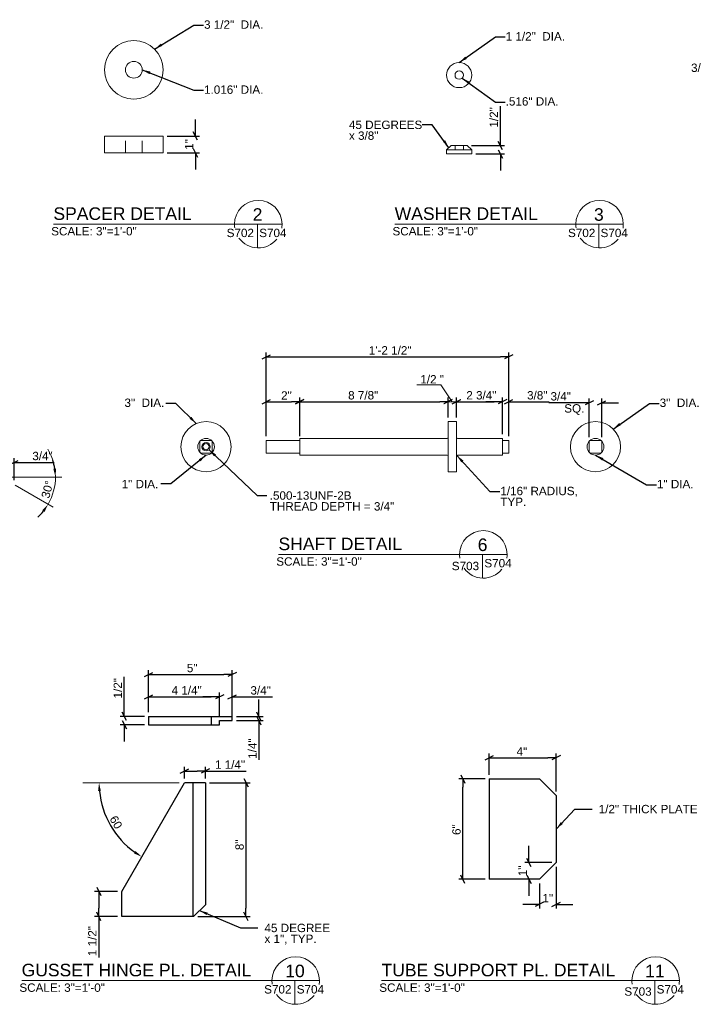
# Model space of a CAD drawing. Header units: inches. Extents: x 279 to 390, y 19 to 80.
# Tile 2 of 3: x 304 to 345, y 19 to 77. Entities that reach past the tile are written whole.
import ezdxf
from ezdxf.enums import TextEntityAlignment as Align

# ---------------------------------------------------------------- set-up
doc = ezdxf.new("R2010")
doc.units = ezdxf.units.IN
doc.header["$LTSCALE"] = 2
doc.header["$MEASUREMENT"] = 0
doc.linetypes.add('DGN Style 3', pattern=[0.501567, 0.358262, -0.143305])
doc.linetypes.add('DGN Style 5', pattern=[0.250784, 0.107479, -0.143305])
for name, color, linetype, lineweight in [('G-ANN-TTLB', 7, 'Continuous', 0), ('G-ANNO-DIM', 1, 'Continuous', 0), ('G-ANNO-TEXT', 7, 'Continuous', 0), ('S-FSTN-MISC', 12, 'Continuous', 13), ('S-STIF-TRAN', 3, 'Continuous', 30)]:
    doc.layers.add(name, color=color, linetype=linetype, lineweight=lineweight)
doc.styles.add("3 1'-0", font='arial.ttf', dxfattribs={"height": 0.5})
doc.dimstyles.new("3 1'-0", dxfattribs={"dimtxt": 0.5, "dimasz": 0.5, "dimexe": 0.25, "dimexo": 0.25, "dimgap": 0.125, "dimtad": 1, "dimdec": 4, "dimzin": 7, "dimdsep": 46, "dimlunit": 4, "dimtxsty": "3 1'-0", "dimblk": '_Oblique_0.5', "dimcen": 0.09, "dimadec": 4, "dimazin": 3, "dimtfac": 1, "dimtdec": 4, "dimtofl": 0, "dimtmove": 0, "dimatfit": 3, "dimfxl": 1, "dimfrac": 2, "dimtzin": 7, "dimarcsym": 1})

# ---------------------------------------------------------------- blocks, each defined once
blk = doc.blocks.new('_Oblique_0.5')
at = {"color": 0, "linetype": 'ByBlock', "lineweight": -2}
for p, q in [((0, 0), (-1, 0)), ((0.5, 0.25), (-0.5, -0.25))]:
    blk.add_line(p, q, dxfattribs=at)
blk = doc.blocks.new('*D23')
at = {"layer": 'Defpoints', "color": 0, "lineweight": 0, "transparency": 16777216}
for p in [(313.008, 70.529), (314.941, 70.529), (313.008, 69.529)]:
    blk.add_point(p, dxfattribs=at)
at = {"layer": 'G-ANNO-DIM', "color": 0, "lineweight": -2, "transparency": 16777216}
for p, q in [((314.941, 71.029), (314.941, 71.529)), ((313.258, 70.529), (315.191, 70.529)), ((313.258, 69.529), (315.191, 69.529)), ((314.941, 69.029), (314.941, 68.529))]:
    blk.add_line(p, q, dxfattribs=at)
at = {"layer": 'G-ANNO-DIM', "color": 0, "lineweight": -2, "transparency": 16777216, "xscale": 0.5, "yscale": 0.5, "zscale": 0.5}
for p, rotation in [((314.941, 70.529), 270), ((314.941, 69.529), 90)]:
    blk.add_blockref('_Oblique_0.5', p, dxfattribs=dict(at, rotation=rotation))
at = {"layer": 'G-ANNO-DIM', "color": 0, "transparency": 16777216, "insert": (314.565, 70.029), "char_height": 0.5, "attachment_point": 5, "rotation": 90, "style": "3 1'-0"}
blk.add_mtext('1"', dxfattribs=at)
blk = doc.blocks.new('*D25')
at = {"layer": 'Defpoints', "color": 0, "lineweight": 0, "transparency": 16777216}
for p in [(331.197, 69.966), (333.174, 69.966), (331.462, 69.466)]:
    blk.add_point(p, dxfattribs=at)
at = {"layer": 'G-ANNO-DIM', "color": 0, "lineweight": -2, "transparency": 16777216}
for p, q in [((333.174, 70.466), (333.174, 72.326)), ((331.447, 69.966), (333.424, 69.966)), ((331.712, 69.466), (333.424, 69.466)), ((333.174, 68.966), (333.174, 68.466))]:
    blk.add_line(p, q, dxfattribs=at)
at = {"layer": 'G-ANNO-DIM', "color": 0, "lineweight": -2, "transparency": 16777216, "xscale": 0.5, "yscale": 0.5, "zscale": 0.5}
for p, rotation in [((333.174, 69.966), 270), ((333.174, 69.466), 90)]:
    blk.add_blockref('_Oblique_0.5', p, dxfattribs=dict(at, rotation=rotation))
at = {"layer": 'G-ANNO-DIM', "color": 0, "transparency": 16777216, "insert": (332.79, 71.646), "char_height": 0.5, "attachment_point": 5, "rotation": 90, "style": "3 1'-0"}
blk.add_mtext('1/2"', dxfattribs=at)
blk = doc.blocks.new('*D29')
at = {"layer": 'Defpoints', "color": 0, "lineweight": 0, "transparency": 16777216}
for p in [(304.094, 51.011), (303.319, 50.14), (304.094, 49.693)]:
    blk.add_point(p, dxfattribs=at)
at = {"layer": 'G-ANNO-DIM', "color": 0, "lineweight": -2, "transparency": 16777216}
for p, q in [((303.319, 50.39), (303.319, 51.261)), ((304.094, 49.943), (304.094, 51.261)), ((302.819, 51.011), (302.319, 51.011)), ((304.594, 51.011), (306.5, 51.011))]:
    blk.add_line(p, q, dxfattribs=at)
at = {"layer": 'G-ANNO-DIM', "color": 0, "lineweight": -2, "transparency": 16777216, "xscale": 0.5, "yscale": 0.5, "zscale": 0.5}
blk.add_blockref('_Oblique_0.5', (303.319, 51.011), dxfattribs=at)
at = {"layer": 'G-ANNO-DIM', "color": 0, "lineweight": -2, "transparency": 16777216, "xscale": 0.5, "yscale": 0.5, "zscale": 0.5, "rotation": 180}
blk.add_blockref('_Oblique_0.5', (304.094, 51.011), dxfattribs=at)
at = {"layer": 'G-ANNO-DIM', "color": 0, "transparency": 16777216, "insert": (305.797, 51.394), "char_height": 0.5, "attachment_point": 5, "style": "3 1'-0"}
blk.add_mtext('3/4"', dxfattribs=at)
blk = doc.blocks.new('*D39')
at = {"layer": 'Defpoints', "color": 0, "lineweight": 0, "transparency": 16777216}
for p in [(303.319, 50.14), (305.879, 50.14), (304.942, 49.203), (306.375, 49.028)]:
    blk.add_point(p, dxfattribs=at)
at = {"layer": 'G-ANNO-DIM', "color": 0, "lineweight": -2, "transparency": 16777216}
for start, end in [(8.8191, 17.6382), (312.3618, 321.1809)]:
    blk.add_arc((303.319, 50.14), 3.252, start, end, dxfattribs=at)
at = {"layer": 'G-ANNO-DIM', "color": 0, "lineweight": 0, "transparency": 16777216}
for points in [[(306.615, 50.645), (306.449, 50.632), (306.571, 50.14)], [(305.784, 48.149), (305.921, 48.055), (306.135, 48.514)]]:
    blk.add_solid(points, dxfattribs=at)
at = {"layer": 'G-ANNO-DIM', "color": 0, "transparency": 16777216, "insert": (306.092, 49.397), "char_height": 0.5, "attachment_point": 5, "rotation": 75, "style": "3 1'-0"}
blk.add_mtext('30°', dxfattribs=at)
blk = doc.blocks.new('*D43')
at = {"layer": 'Defpoints', "color": 0, "lineweight": 0, "transparency": 16777216}
for p in [(321.176, 54.642), (319.176, 52.326), (321.176, 52.326)]:
    blk.add_point(p, dxfattribs=at)
at = {"layer": 'G-ANNO-DIM', "color": 0, "lineweight": -2, "transparency": 16777216}
for p, q in [((319.176, 52.576), (319.176, 54.892)), ((321.176, 52.576), (321.176, 54.892)), ((319.676, 54.642), (320.676, 54.642))]:
    blk.add_line(p, q, dxfattribs=at)
at = {"layer": 'G-ANNO-DIM', "color": 0, "lineweight": -2, "transparency": 16777216, "xscale": 0.5, "yscale": 0.5, "zscale": 0.5, "rotation": 180}
blk.add_blockref('_Oblique_0.5', (319.176, 54.642), dxfattribs=at)
at = {"layer": 'G-ANNO-DIM', "color": 0, "lineweight": -2, "transparency": 16777216, "xscale": 0.5, "yscale": 0.5, "zscale": 0.5}
blk.add_blockref('_Oblique_0.5', (321.176, 54.642), dxfattribs=at)
at = {"layer": 'G-ANNO-DIM', "color": 0, "transparency": 16777216, "insert": (320.382, 55.018), "char_height": 0.5, "attachment_point": 5, "style": "3 1'-0"}
blk.add_mtext('2"', dxfattribs=at)
blk = doc.blocks.new('*D45')
at = {"layer": 'Defpoints', "color": 0, "lineweight": 0, "transparency": 16777216}
for p in [(330.051, 54.642), (330.051, 53.451), (321.176, 52.451)]:
    blk.add_point(p, dxfattribs=at)
at = {"layer": 'G-ANNO-DIM', "color": 0, "lineweight": -2, "transparency": 16777216}
for p, q in [((321.176, 52.701), (321.176, 54.892)), ((330.051, 53.701), (330.051, 54.892)), ((321.676, 54.642), (329.551, 54.642))]:
    blk.add_line(p, q, dxfattribs=at)
at = {"layer": 'G-ANNO-DIM', "color": 0, "lineweight": -2, "transparency": 16777216, "xscale": 0.5, "yscale": 0.5, "zscale": 0.5, "rotation": 180}
blk.add_blockref('_Oblique_0.5', (321.176, 54.642), dxfattribs=at)
at = {"layer": 'G-ANNO-DIM', "color": 0, "lineweight": -2, "transparency": 16777216, "xscale": 0.5, "yscale": 0.5, "zscale": 0.5}
blk.add_blockref('_Oblique_0.5', (330.051, 54.642), dxfattribs=at)
at = {"layer": 'G-ANNO-DIM', "color": 0, "transparency": 16777216, "insert": (324.972, 55.025), "char_height": 0.5, "attachment_point": 5, "style": "3 1'-0"}
blk.add_mtext('8 7/8"', dxfattribs=at)
blk = doc.blocks.new('*D47')
at = {"layer": 'Defpoints', "color": 0, "lineweight": 0, "transparency": 16777216}
for p in [(333.301, 54.642), (330.551, 53.451), (333.301, 52.451)]:
    blk.add_point(p, dxfattribs=at)
at = {"layer": 'G-ANNO-DIM', "color": 0, "lineweight": -2, "transparency": 16777216}
for p, q in [((330.551, 53.701), (330.551, 54.892)), ((333.301, 52.701), (333.301, 54.892)), ((331.051, 54.642), (332.801, 54.642))]:
    blk.add_line(p, q, dxfattribs=at)
at = {"layer": 'G-ANNO-DIM', "color": 0, "lineweight": -2, "transparency": 16777216, "xscale": 0.5, "yscale": 0.5, "zscale": 0.5, "rotation": 180}
blk.add_blockref('_Oblique_0.5', (330.551, 54.642), dxfattribs=at)
at = {"layer": 'G-ANNO-DIM', "color": 0, "lineweight": -2, "transparency": 16777216, "xscale": 0.5, "yscale": 0.5, "zscale": 0.5}
blk.add_blockref('_Oblique_0.5', (333.301, 54.642), dxfattribs=at)
at = {"layer": 'G-ANNO-DIM', "color": 0, "transparency": 16777216, "insert": (332.037, 55.026), "char_height": 0.5, "attachment_point": 5, "style": "3 1'-0"}
blk.add_mtext('2 3/4"', dxfattribs=at)
blk = doc.blocks.new('*D49')
at = {"layer": 'Defpoints', "color": 0, "lineweight": 0, "transparency": 16777216}
for p in [(333.676, 54.642), (333.301, 52.451), (333.676, 52.326)]:
    blk.add_point(p, dxfattribs=at)
at = {"layer": 'G-ANNO-DIM', "color": 0, "lineweight": -2, "transparency": 16777216}
for p, q in [((333.301, 52.701), (333.301, 54.892)), ((333.676, 52.576), (333.676, 54.892)), ((332.801, 54.642), (332.301, 54.642)), ((334.176, 54.642), (336.083, 54.642))]:
    blk.add_line(p, q, dxfattribs=at)
at = {"layer": 'G-ANNO-DIM', "color": 0, "lineweight": -2, "transparency": 16777216, "xscale": 0.5, "yscale": 0.5, "zscale": 0.5}
blk.add_blockref('_Oblique_0.5', (333.301, 54.642), dxfattribs=at)
at = {"layer": 'G-ANNO-DIM', "color": 0, "lineweight": -2, "transparency": 16777216, "xscale": 0.5, "yscale": 0.5, "zscale": 0.5, "rotation": 180}
blk.add_blockref('_Oblique_0.5', (333.676, 54.642), dxfattribs=at)
at = {"layer": 'G-ANNO-DIM', "color": 0, "transparency": 16777216, "insert": (335.38, 55.026), "char_height": 0.5, "attachment_point": 5, "style": "3 1'-0"}
blk.add_mtext('3/8"', dxfattribs=at)
blk = doc.blocks.new('*D51')
at = {"layer": 'Defpoints', "color": 0, "lineweight": 0, "transparency": 16777216}
for p in [(333.676, 57.328), (319.176, 52.326), (333.676, 52.326)]:
    blk.add_point(p, dxfattribs=at)
at = {"layer": 'G-ANNO-DIM', "color": 0, "lineweight": -2, "transparency": 16777216}
for p, q in [((319.176, 52.576), (319.176, 57.578)), ((319.676, 57.328), (333.176, 57.328)), ((333.676, 52.576), (333.676, 57.578))]:
    blk.add_line(p, q, dxfattribs=at)
at = {"layer": 'G-ANNO-DIM', "color": 0, "lineweight": -2, "transparency": 16777216, "xscale": 0.5, "yscale": 0.5, "zscale": 0.5, "rotation": 180}
blk.add_blockref('_Oblique_0.5', (319.176, 57.328), dxfattribs=at)
at = {"layer": 'G-ANNO-DIM', "color": 0, "lineweight": -2, "transparency": 16777216, "xscale": 0.5, "yscale": 0.5, "zscale": 0.5}
blk.add_blockref('_Oblique_0.5', (333.676, 57.328), dxfattribs=at)
at = {"layer": 'G-ANNO-DIM', "color": 0, "transparency": 16777216, "insert": (326.584, 57.712), "char_height": 0.5, "attachment_point": 5, "style": "3 1'-0"}
blk.add_mtext('1\'-2 1/2"', dxfattribs=at)
blk = doc.blocks.new('*D53')
at = {"layer": 'Defpoints', "color": 0, "lineweight": 0, "transparency": 16777216}
for p in [(339.236, 54.579), (338.486, 52.282), (339.236, 52.282)]:
    blk.add_point(p, dxfattribs=at)
at = {"layer": 'G-ANNO-DIM', "color": 0, "lineweight": -2, "transparency": 16777216}
for p, q in [((338.486, 52.532), (338.486, 54.829)), ((339.236, 52.532), (339.236, 54.829)), ((337.986, 54.579), (336.079, 54.579)), ((339.736, 54.579), (340.236, 54.579))]:
    blk.add_line(p, q, dxfattribs=at)
at = {"layer": 'G-ANNO-DIM', "color": 0, "lineweight": -2, "transparency": 16777216, "xscale": 0.5, "yscale": 0.5, "zscale": 0.5}
blk.add_blockref('_Oblique_0.5', (338.486, 54.579), dxfattribs=at)
at = {"layer": 'G-ANNO-DIM', "color": 0, "lineweight": -2, "transparency": 16777216, "xscale": 0.5, "yscale": 0.5, "zscale": 0.5, "rotation": 180}
blk.add_blockref('_Oblique_0.5', (339.236, 54.579), dxfattribs=at)
at = {"layer": 'G-ANNO-DIM', "color": 0, "transparency": 16777216, "insert": (336.783, 54.963), "char_height": 0.5, "attachment_point": 5, "style": "3 1'-0"}
blk.add_mtext('3/4"', dxfattribs=at)
blk = doc.blocks.new('*D93')
at = {"layer": 'Defpoints', "color": 0, "lineweight": 0, "transparency": 16777216}
for p in [(316.388, 36.996), (312.138, 35.827), (316.388, 35.577)]:
    blk.add_point(p, dxfattribs=at)
at = {"layer": 'G-ANNO-DIM', "color": 0, "lineweight": -2, "transparency": 16777216}
for p, q in [((312.138, 36.077), (312.138, 37.246)), ((316.388, 35.827), (316.388, 37.246)), ((312.638, 36.996), (315.888, 36.996))]:
    blk.add_line(p, q, dxfattribs=at)
at = {"layer": 'G-ANNO-DIM', "color": 0, "lineweight": -2, "transparency": 16777216, "xscale": 0.5, "yscale": 0.5, "zscale": 0.5, "rotation": 180}
blk.add_blockref('_Oblique_0.5', (312.138, 36.996), dxfattribs=at)
at = {"layer": 'G-ANNO-DIM', "color": 0, "lineweight": -2, "transparency": 16777216, "xscale": 0.5, "yscale": 0.5, "zscale": 0.5}
blk.add_blockref('_Oblique_0.5', (316.388, 36.996), dxfattribs=at)
at = {"layer": 'G-ANNO-DIM', "color": 0, "transparency": 16777216, "insert": (314.416, 37.379), "char_height": 0.5, "attachment_point": 5, "style": "3 1'-0"}
blk.add_mtext('4 1/4"', dxfattribs=at)
blk = doc.blocks.new('*D95')
at = {"layer": 'Defpoints', "color": 0, "lineweight": 0, "transparency": 16777216}
for p in [(317.138, 36.993), (316.388, 35.577), (317.138, 35.577)]:
    blk.add_point(p, dxfattribs=at)
at = {"layer": 'G-ANNO-DIM', "color": 0, "lineweight": -2, "transparency": 16777216}
for p, q in [((316.388, 35.827), (316.388, 37.243)), ((317.138, 35.827), (317.138, 37.243)), ((315.888, 36.993), (315.388, 36.993)), ((317.638, 36.993), (319.545, 36.993))]:
    blk.add_line(p, q, dxfattribs=at)
at = {"layer": 'G-ANNO-DIM', "color": 0, "lineweight": -2, "transparency": 16777216, "xscale": 0.5, "yscale": 0.5, "zscale": 0.5}
blk.add_blockref('_Oblique_0.5', (316.388, 36.993), dxfattribs=at)
at = {"layer": 'G-ANNO-DIM', "color": 0, "lineweight": -2, "transparency": 16777216, "xscale": 0.5, "yscale": 0.5, "zscale": 0.5, "rotation": 180}
blk.add_blockref('_Oblique_0.5', (317.138, 36.993), dxfattribs=at)
at = {"layer": 'G-ANNO-DIM', "color": 0, "transparency": 16777216, "insert": (318.841, 37.376), "char_height": 0.5, "attachment_point": 5, "style": "3 1'-0"}
blk.add_mtext('3/4"', dxfattribs=at)
blk = doc.blocks.new('*D97')
at = {"layer": 'Defpoints', "color": 0, "lineweight": 0, "transparency": 16777216}
for p in [(310.688, 35.827), (312.138, 35.827), (312.138, 35.327)]:
    blk.add_point(p, dxfattribs=at)
at = {"layer": 'G-ANNO-DIM', "color": 0, "lineweight": -2, "transparency": 16777216}
for p, q in [((310.688, 36.327), (310.688, 38.187)), ((311.888, 35.827), (310.438, 35.827)), ((311.888, 35.327), (310.438, 35.327)), ((310.688, 34.827), (310.688, 34.327))]:
    blk.add_line(p, q, dxfattribs=at)
at = {"layer": 'G-ANNO-DIM', "color": 0, "lineweight": -2, "transparency": 16777216, "xscale": 0.5, "yscale": 0.5, "zscale": 0.5}
for p, rotation in [((310.688, 35.827), 270), ((310.688, 35.327), 90)]:
    blk.add_blockref('_Oblique_0.5', p, dxfattribs=dict(at, rotation=rotation))
at = {"layer": 'G-ANNO-DIM', "color": 0, "transparency": 16777216, "insert": (310.305, 37.507), "char_height": 0.5, "attachment_point": 5, "rotation": 90, "style": "3 1'-0"}
blk.add_mtext('1/2"', dxfattribs=at)
blk = doc.blocks.new('*D99')
at = {"layer": 'Defpoints', "color": 0, "lineweight": 0, "transparency": 16777216}
for p in [(317.138, 35.827), (317.138, 35.577), (318.735, 35.577)]:
    blk.add_point(p, dxfattribs=at)
at = {"layer": 'G-ANNO-DIM', "color": 0, "lineweight": -2, "transparency": 16777216}
for p, q in [((318.735, 36.327), (318.735, 36.827)), ((317.388, 35.827), (318.985, 35.827)), ((317.388, 35.577), (318.985, 35.577)), ((318.735, 35.077), (318.735, 33.217))]:
    blk.add_line(p, q, dxfattribs=at)
at = {"layer": 'G-ANNO-DIM', "color": 0, "lineweight": -2, "transparency": 16777216, "xscale": 0.5, "yscale": 0.5, "zscale": 0.5}
for p, rotation in [((318.735, 35.827), 270), ((318.735, 35.577), 90)]:
    blk.add_blockref('_Oblique_0.5', p, dxfattribs=dict(at, rotation=rotation))
at = {"layer": 'G-ANNO-DIM', "color": 0, "transparency": 16777216, "insert": (318.352, 33.897), "char_height": 0.5, "attachment_point": 5, "rotation": 90, "style": "3 1'-0"}
blk.add_mtext('1/4"', dxfattribs=at)
blk = doc.blocks.new('*D101')
at = {"layer": 'Defpoints', "color": 0, "lineweight": 0, "transparency": 16777216}
for p in [(317.138, 38.333), (312.138, 35.827), (317.138, 35.827)]:
    blk.add_point(p, dxfattribs=at)
at = {"layer": 'G-ANNO-DIM', "color": 0, "lineweight": -2, "transparency": 16777216}
for p, q in [((312.138, 36.077), (312.138, 38.583)), ((312.638, 38.333), (316.638, 38.333)), ((317.138, 36.077), (317.138, 38.583))]:
    blk.add_line(p, q, dxfattribs=at)
at = {"layer": 'G-ANNO-DIM', "color": 0, "lineweight": -2, "transparency": 16777216, "xscale": 0.5, "yscale": 0.5, "zscale": 0.5, "rotation": 180}
blk.add_blockref('_Oblique_0.5', (312.138, 38.333), dxfattribs=at)
at = {"layer": 'G-ANNO-DIM', "color": 0, "lineweight": -2, "transparency": 16777216, "xscale": 0.5, "yscale": 0.5, "zscale": 0.5}
blk.add_blockref('_Oblique_0.5', (317.138, 38.333), dxfattribs=at)
at = {"layer": 'G-ANNO-DIM', "color": 0, "transparency": 16777216, "insert": (314.747, 38.713), "char_height": 0.5, "attachment_point": 5, "style": "3 1'-0"}
blk.add_mtext('5"', dxfattribs=at)
blk = doc.blocks.new('*D103')
at = {"layer": 'Defpoints', "color": 0, "lineweight": 0, "transparency": 16777216}
for p in [(315.538, 31.856), (314.831, 23.856), (317.965, 23.856)]:
    blk.add_point(p, dxfattribs=at)
at = {"layer": 'G-ANNO-DIM', "color": 0, "lineweight": -2, "transparency": 16777216}
for p, q in [((315.788, 31.856), (318.215, 31.856)), ((317.965, 31.356), (317.965, 24.356)), ((315.081, 23.856), (318.215, 23.856))]:
    blk.add_line(p, q, dxfattribs=at)
at = {"layer": 'G-ANNO-DIM', "color": 0, "lineweight": -2, "transparency": 16777216, "xscale": 0.5, "yscale": 0.5, "zscale": 0.5}
for p, rotation in [((317.965, 31.856), 90), ((317.965, 23.856), 270)]:
    blk.add_blockref('_Oblique_0.5', p, dxfattribs=dict(at, rotation=rotation))
at = {"layer": 'G-ANNO-DIM', "color": 0, "transparency": 16777216, "insert": (317.585, 28.14), "char_height": 0.5, "attachment_point": 5, "rotation": 90, "style": "3 1'-0"}
blk.add_mtext('8"', dxfattribs=at)
blk = doc.blocks.new('*D105')
at = {"layer": 'Defpoints', "color": 0, "lineweight": 0, "transparency": 16777216}
for p in [(309.162, 25.356), (310.538, 25.356), (310.538, 23.856)]:
    blk.add_point(p, dxfattribs=at)
at = {"layer": 'G-ANNO-DIM', "color": 0, "lineweight": -2, "transparency": 16777216}
for p, q in [((310.288, 25.356), (308.912, 25.356)), ((309.162, 24.856), (309.162, 24.356)), ((310.288, 23.856), (308.912, 23.856)), ((309.162, 23.856), (309.162, 21.414))]:
    blk.add_line(p, q, dxfattribs=at)
at = {"layer": 'G-ANNO-DIM', "color": 0, "lineweight": -2, "transparency": 16777216, "xscale": 0.5, "yscale": 0.5, "zscale": 0.5}
for p, rotation in [((309.162, 25.356), 90), ((309.162, 23.856), 270)]:
    blk.add_blockref('_Oblique_0.5', p, dxfattribs=dict(at, rotation=rotation))
at = {"layer": 'G-ANNO-DIM', "color": 0, "transparency": 16777216, "insert": (308.778, 22.385), "char_height": 0.5, "attachment_point": 5, "rotation": 90, "style": "3 1'-0"}
blk.add_mtext('1 1/2"', dxfattribs=at)
blk = doc.blocks.new('*D107')
at = {"layer": 'Defpoints', "color": 0, "lineweight": 0, "transparency": 16777216}
for p in [(314.288, 32.553), (314.288, 31.856), (315.538, 31.856)]:
    blk.add_point(p, dxfattribs=at)
at = {"layer": 'G-ANNO-DIM', "color": 0, "lineweight": -2, "transparency": 16777216}
for p, q in [((314.288, 32.106), (314.288, 32.803)), ((314.788, 32.553), (315.038, 32.553)), ((315.538, 32.106), (315.538, 32.803)), ((315.538, 32.553), (317.981, 32.553))]:
    blk.add_line(p, q, dxfattribs=at)
at = {"layer": 'G-ANNO-DIM', "color": 0, "lineweight": -2, "transparency": 16777216, "xscale": 0.5, "yscale": 0.5, "zscale": 0.5, "rotation": 180}
blk.add_blockref('_Oblique_0.5', (314.288, 32.553), dxfattribs=at)
at = {"layer": 'G-ANNO-DIM', "color": 0, "lineweight": -2, "transparency": 16777216, "xscale": 0.5, "yscale": 0.5, "zscale": 0.5}
blk.add_blockref('_Oblique_0.5', (315.538, 32.553), dxfattribs=at)
at = {"layer": 'G-ANNO-DIM', "color": 0, "transparency": 16777216, "insert": (317.01, 32.937), "char_height": 0.5, "attachment_point": 5, "style": "3 1'-0"}
blk.add_mtext('1 1/4"', dxfattribs=at)
blk = doc.blocks.new('*D109')
at = {"layer": 'Defpoints', "color": 0, "lineweight": 0, "transparency": 16777216}
for p in [(308.803, 31.856), (314.288, 31.856), (309.487, 30.108), (310.538, 25.356)]:
    blk.add_point(p, dxfattribs=at)
at = {"layer": 'G-ANNO-DIM', "color": 0, "lineweight": -2, "transparency": 16777216}
blk.add_arc((314.288, 31.856), 5.11, 185.60854, 234.40982, dxfattribs=at)
at = {"layer": 'G-ANNO-DIM', "color": 0, "lineweight": 0, "transparency": 16777216}
for points in [[(309.12, 31.353), (309.286, 31.361), (309.179, 31.856)], [(311.36, 27.771), (311.269, 27.631), (311.735, 27.43)]]:
    blk.add_solid(points, dxfattribs=at)
at = {"layer": 'G-ANNO-DIM', "color": 0, "transparency": 16777216, "insert": (310.193, 29.491), "char_height": 0.5, "attachment_point": 5, "rotation": 300.00918, "style": "3 1'-0"}
blk.add_mtext('60', dxfattribs=at)
blk = doc.blocks.new('*D111')
at = {"layer": 'Defpoints', "color": 0, "lineweight": 0, "transparency": 16777216}
for p in [(330.934, 32.085), (332.51, 32.085), (332.51, 26.085)]:
    blk.add_point(p, dxfattribs=at)
at = {"layer": 'G-ANNO-DIM', "color": 0, "lineweight": -2, "transparency": 16777216}
for p, q in [((332.26, 32.085), (330.684, 32.085)), ((330.934, 26.585), (330.934, 31.585)), ((332.26, 26.085), (330.684, 26.085))]:
    blk.add_line(p, q, dxfattribs=at)
at = {"layer": 'G-ANNO-DIM', "color": 0, "lineweight": -2, "transparency": 16777216, "xscale": 0.5, "yscale": 0.5, "zscale": 0.5}
for p, rotation in [((330.934, 32.085), 90), ((330.934, 26.085), 270)]:
    blk.add_blockref('_Oblique_0.5', p, dxfattribs=dict(at, rotation=rotation))
at = {"layer": 'G-ANNO-DIM', "color": 0, "transparency": 16777216, "insert": (330.553, 29.051), "char_height": 0.5, "attachment_point": 5, "rotation": 90, "style": "3 1'-0"}
blk.add_mtext('6"', dxfattribs=at)
blk = doc.blocks.new('*D113')
at = {"layer": 'Defpoints', "color": 0, "lineweight": 0, "transparency": 16777216}
for p in [(336.51, 33.354), (332.51, 32.085), (336.51, 31.085)]:
    blk.add_point(p, dxfattribs=at)
at = {"layer": 'G-ANNO-DIM', "color": 0, "lineweight": -2, "transparency": 16777216}
for p, q in [((332.51, 32.335), (332.51, 33.604)), ((336.51, 31.335), (336.51, 33.604)), ((333.01, 33.354), (336.01, 33.354))]:
    blk.add_line(p, q, dxfattribs=at)
at = {"layer": 'G-ANNO-DIM', "color": 0, "lineweight": -2, "transparency": 16777216, "xscale": 0.5, "yscale": 0.5, "zscale": 0.5, "rotation": 180}
blk.add_blockref('_Oblique_0.5', (332.51, 33.354), dxfattribs=at)
at = {"layer": 'G-ANNO-DIM', "color": 0, "lineweight": -2, "transparency": 16777216, "xscale": 0.5, "yscale": 0.5, "zscale": 0.5}
blk.add_blockref('_Oblique_0.5', (336.51, 33.354), dxfattribs=at)
at = {"layer": 'G-ANNO-DIM', "color": 0, "transparency": 16777216, "insert": (334.463, 33.729), "char_height": 0.5, "attachment_point": 5, "style": "3 1'-0"}
blk.add_mtext('4"', dxfattribs=at)
blk = doc.blocks.new('*D115')
at = {"layer": 'Defpoints', "color": 0, "lineweight": 0, "transparency": 16777216}
for p in [(336.51, 27.085), (335.51, 26.085), (336.51, 24.581)]:
    blk.add_point(p, dxfattribs=at)
at = {"layer": 'G-ANNO-DIM', "color": 0, "lineweight": -2, "transparency": 16777216}
for p, q in [((336.51, 26.835), (336.51, 24.331)), ((335.51, 25.835), (335.51, 24.331)), ((335.01, 24.581), (334.51, 24.581)), ((337.01, 24.581), (337.51, 24.581))]:
    blk.add_line(p, q, dxfattribs=at)
at = {"layer": 'G-ANNO-DIM', "color": 0, "lineweight": -2, "transparency": 16777216, "xscale": 0.5, "yscale": 0.5, "zscale": 0.5}
blk.add_blockref('_Oblique_0.5', (335.51, 24.581), dxfattribs=at)
at = {"layer": 'G-ANNO-DIM', "color": 0, "lineweight": -2, "transparency": 16777216, "xscale": 0.5, "yscale": 0.5, "zscale": 0.5, "rotation": 180}
blk.add_blockref('_Oblique_0.5', (336.51, 24.581), dxfattribs=at)
at = {"layer": 'G-ANNO-DIM', "color": 0, "transparency": 16777216, "insert": (336.01, 24.957), "char_height": 0.5, "attachment_point": 5, "style": "3 1'-0"}
blk.add_mtext('1"', dxfattribs=at)
blk = doc.blocks.new('*D117')
at = {"layer": 'Defpoints', "color": 0, "lineweight": 0, "transparency": 16777216}
for p in [(334.883, 27.085), (336.51, 27.085), (335.51, 26.085)]:
    blk.add_point(p, dxfattribs=at)
at = {"layer": 'G-ANNO-DIM', "color": 0, "lineweight": -2, "transparency": 16777216}
for p, q in [((334.883, 27.585), (334.883, 28.085)), ((336.26, 27.085), (334.633, 27.085)), ((335.26, 26.085), (334.633, 26.085)), ((334.883, 25.585), (334.883, 25.085))]:
    blk.add_line(p, q, dxfattribs=at)
at = {"layer": 'G-ANNO-DIM', "color": 0, "lineweight": -2, "transparency": 16777216, "xscale": 0.5, "yscale": 0.5, "zscale": 0.5}
for p, rotation in [((334.883, 27.085), 270), ((334.883, 26.085), 90)]:
    blk.add_blockref('_Oblique_0.5', p, dxfattribs=dict(at, rotation=rotation))
at = {"layer": 'G-ANNO-DIM', "color": 0, "transparency": 16777216, "insert": (334.507, 26.585), "char_height": 0.5, "attachment_point": 5, "rotation": 90, "style": "3 1'-0"}
blk.add_mtext('1"', dxfattribs=at)

msp = doc.modelspace()

# ---------------------------------------------------------------- linework, layer by layer
at = {"layer": 'G-ANN-TTLB', "color": 7, "linetype": 'Continuous', "lineweight": 13}
for p, q in [((306.45853, 65.26498), (320.11936, 65.26498)), ((326.86512, 65.26498), (340.52595, 65.26498)), ((319.91595, 45.51321), (333.57677, 45.51321)), ((304.55717, 20.02596), (322.35841, 20.02596)), ((326.07647, 20.02596), (343.87771, 20.02596))]:
    msp.add_line(p, q, dxfattribs=at)
at = {"layer": 'G-ANN-TTLB', "color": 7, "linetype": 'Continuous', "lineweight": 0}
for centre, radius, start, end in [((318.69855, 65.26498), 1.42081, 0, 180), ((339.10514, 65.26498), 1.42081, 0, 180), ((318.69855, 65.26498), 1.42106, 180, 188.8691645), ((318.69855, 65.26498), 1.42106, 350.56955, 0), ((339.10514, 65.26498), 1.42106, 180, 188.8691645), ((339.10514, 65.26498), 1.42106, 350.56955, 0), ((318.69855, 65.26498), 1.42106, 215.7518704, 321.0245309), ((339.10514, 65.26498), 1.42106, 215.7518704, 321.0245309), ((332.15596, 45.51321), 1.42081, 0, 180), ((332.15596, 45.51321), 1.42106, 180, 188.8691645), ((332.15596, 45.51321), 1.42106, 350.56955, 0), ((332.15596, 45.51321), 1.42106, 215.7518704, 321.0245309), ((320.9376, 20.02596), 1.42081, 0, 180), ((342.4569, 20.02596), 1.42081, 0, 180), ((320.9376, 20.02596), 1.42106, 180, 188.8691645), ((320.9376, 20.02596), 1.42106, 350.56955, 0), ((342.4569, 20.02596), 1.42106, 180, 188.8691645), ((342.4569, 20.02596), 1.42106, 350.56955, 0), ((320.9376, 20.02596), 1.42106, 215.7518704, 321.0245309), ((342.4569, 20.02596), 1.42106, 215.7518704, 321.0245309)]:
    msp.add_arc(centre, radius, start, end, dxfattribs=at)
at = {"layer": 'G-ANNO-DIM'}
for p, q in [((329.9617, 69.70089), (331.4617, 69.70089)), ((329.8011, 54.51691), (330.3011, 54.76691)), ((330.0511, 53.70125), (330.0511, 54.89191)), ((330.8011, 54.76691), (330.3011, 54.51691)), ((330.5511, 53.70125), (330.5511, 54.89191)), ((329.57631, 54.64191), (330.0511, 54.64191)), ((330.0511, 54.64191), (330.5511, 54.64191)), ((303.69953, 50.13998), (306.95841, 50.13998)), ((304.16702, 49.6504), (306.43097, 48.34331)), ((313.96497, 31.85634), (308.20169, 31.85634))]:
    msp.add_line(p, q, dxfattribs=at)
at = {"layer": 'G-ANNO-DIM', "flags": 128}
msp.add_lwpolyline([(330.3011, 54.64191), (329.62119, 55.64947), (328.16992, 55.64947)], dxfattribs=at)
at = {"layer": 'G-ANNO-DIM'}
msp.add_arc((303.31904, 50.13998), 3.2516, 330, 30.8363863, dxfattribs=at)
at = {"layer": 'G-ANNO-TEXT', "linetype": 'DGN Style 3'}
for p, q in [((310.75806, 69.52867), (310.75806, 70.52867)), ((311.75806, 69.52867), (311.75806, 70.52867))]:
    msp.add_line(p, q, dxfattribs=at)
at = {"layer": 'G-ANNO-TEXT', "linetype": 'DGN Style 5'}
for p, q in [((330.4617, 69.96606), (330.4617, 69.46606)), ((330.9617, 69.96606), (330.9617, 69.46606))]:
    msp.add_line(p, q, dxfattribs=at)
at = {"layer": 'G-ANNO-TEXT'}
for p, q in [((318.65477, 65.26498), (318.65477, 63.84459)), ((339.06136, 65.26498), (339.06136, 63.84459)), ((329.9886, 52.45125), (321.1761, 52.45125)), ((321.1761, 52.45125), (321.1761, 51.45125)), ((333.3011, 52.45125), (330.6136, 52.45125)), ((333.3011, 52.45125), (333.3011, 51.45125)), ((315.20212, 51.62053), (315.20212, 52.28196)), ((315.2464, 52.32625), (315.90784, 52.32625)), ((315.95212, 52.28196), (315.95212, 51.62053)), ((319.1761, 52.32625), (321.1761, 52.32625)), ((319.1761, 52.32625), (319.1761, 51.57625)), ((333.3011, 52.32625), (333.6761, 52.32625)), ((333.6761, 52.32625), (333.6761, 51.57625)), ((338.48611, 51.62053), (338.48611, 52.28196)), ((338.53039, 52.32625), (339.19183, 52.32625)), ((339.23611, 52.28196), (339.23611, 51.62053)), ((315.90784, 51.57625), (315.2464, 51.57625)), ((319.1761, 51.57625), (321.1761, 51.57625)), ((329.9886, 51.45125), (321.1761, 51.45125)), ((333.3011, 51.45125), (330.6136, 51.45125)), ((333.3011, 51.57625), (333.6761, 51.57625)), ((339.19183, 51.57625), (338.53039, 51.57625)), ((332.11219, 45.51321), (332.11219, 44.09282)), ((320.89383, 20.02596), (320.89383, 18.60557)), ((342.41313, 20.02596), (342.41313, 18.60557))]:
    msp.add_line(p, q, dxfattribs=at)
for centre, radius in [((315.57712, 51.95125), 1.5), ((338.86111, 51.95125), 1.5), ((315.57712, 51.95125), 0.5), ((338.86111, 51.95125), 0.5), ((315.57712, 51.95125), 0.25), ((315.57712, 51.95125), 0.1875)]:
    msp.add_circle(centre, radius, dxfattribs=at)
msp.add_arc((329.9886, 52.51375), 0.0625, 270, 0, dxfattribs=at)
at = {"layer": 'G-ANNO-TEXT', "extrusion": (0, 0, -1)}
for centre, start, end in [((-330.6136, 52.51375), 270, 0), ((-329.9886, 51.38875), 90, 180), ((-330.6136, 51.38875), 0, 90)]:
    msp.add_arc(centre, 0.0625, start, end, dxfattribs=at)
at = {"layer": 'G-ANNO-TEXT'}
msp.add_3dface([(330.0511, 53.45125), (330.5511, 53.45125), (330.5511, 50.45125), (330.0511, 50.45125)], dxfattribs=at)
at = {"layer": 'S-FSTN-MISC'}
for p, q in [((329.9617, 69.70089), (330.22686, 69.96606)), ((329.9617, 69.46606), (329.9617, 69.70089)), ((330.22686, 69.96606), (331.19653, 69.96606)), ((331.4617, 69.70089), (331.19653, 69.96606)), ((331.4617, 69.46606), (331.4617, 69.70089)), ((329.9617, 69.46606), (331.4617, 69.46606))]:
    msp.add_line(p, q, dxfattribs=at)
for centre, radius in [((311.25806, 74.49407), 1.75), ((311.25806, 74.49407), 0.5), ((330.7117, 74.17597), 0.75), ((330.7117, 74.17597), 0.25)]:
    msp.add_circle(centre, radius, dxfattribs=at)
msp.add_3dface([(309.50806, 70.52867), (313.00806, 70.52867), (313.00806, 69.52867), (309.50806, 69.52867)], dxfattribs=at)
at = {"layer": 'S-STIF-TRAN'}
for p, q in [((312.13793, 35.82678), (317.13793, 35.82678)), ((312.13793, 35.82678), (312.13793, 35.32678)), ((315.88793, 35.82678), (315.88793, 35.32678)), ((316.38793, 35.32678), (316.38793, 35.57678)), ((312.13793, 35.32678), (316.38793, 35.32678)), ((310.53845, 25.35634), (314.28845, 31.85634)), ((315.53845, 31.85634), (314.28845, 31.85634)), ((314.78845, 31.85634), (314.78845, 23.85634)), ((315.53845, 31.85634), (315.53845, 24.56345)), ((332.50952, 32.08511), (335.50952, 32.08511)), ((332.50952, 32.08511), (332.50952, 26.08511)), ((335.50952, 32.08511), (336.50952, 31.08511)), ((336.50952, 31.08511), (336.50952, 27.08511)), ((336.50952, 27.08511), (335.50952, 26.08511)), ((335.50952, 26.08511), (332.50952, 26.08511)), ((310.53845, 23.85634), (310.53845, 25.35634)), ((314.83135, 23.85634), (315.53845, 24.56345)), ((314.83135, 23.85634), (310.53845, 23.85634))]:
    msp.add_line(p, q, dxfattribs=at)
at = {"layer": 'S-STIF-TRAN', "flags": 128}
msp.add_lwpolyline([(316.38793, 35.57678), (317.13793, 35.57678), (317.13793, 35.82678)], dxfattribs=at)

# ---------------------------------------------------------------- texts
at = {"layer": 'G-ANN-TTLB', "color": 7, "linetype": 'Continuous', "lineweight": 13, "style": "3 1'-0"}
for s, p in [('SPACER DETAIL', (306.44971, 65.51757)), ('WASHER DETAIL', (326.8563, 65.51757)), ('SHAFT DETAIL', (319.90712, 45.76581)), ('GUSSET HINGE PL. DETAIL', (304.54835, 20.27855)), ('TUBE SUPPORT PL. DETAIL', (326.06765, 20.27855))]:
    msp.add_text(s, height=0.75, dxfattribs=at).set_placement(p)
for s, p in [('2', (318.65477, 65.84015)), ('3', (339.06136, 65.84015)), ('6', (332.11219, 46.08838)), ('10', (320.89383, 20.60112)), ('11', (342.41313, 20.60112))]:
    msp.add_text(s, height=0.75, dxfattribs=at).set_placement(p, align=Align.MIDDLE_CENTER)
at = {"layer": 'G-ANN-TTLB', "color": 7, "linetype": 'Continuous', "lineweight": 0, "style": "3 1'-0"}
for s, p in [('SCALE: 3"=1\'-0"', (308.87301, 64.59024)), ('S702', (317.62477, 64.48936)), ('S704', (319.5713, 64.48936)), ('SCALE: 3"=1\'-0"', (329.2796, 64.59024)), ('S702', (338.03516, 64.48925)), ('S704', (339.98169, 64.48925)), ('SCALE: 3"=1\'-0"', (322.33042, 44.83848)), ('S704', (333.03252, 44.73748)), ('SCALE: 3"=1\'-0"', (306.97165, 19.35122)), ('S702', (319.86762, 19.25023)), ('S704', (321.81415, 19.25023)), ('SCALE: 3"=1\'-0"', (328.49095, 19.35122)), ('S704', (343.33346, 19.25023))]:
    msp.add_text(s, height=0.5, dxfattribs=at).set_placement(p, align=Align.CENTER)
at = {"layer": 'G-ANN-TTLB', "color": 7, "linetype": 'Continuous', "lineweight": 0, "char_height": 0.5, "attachment_point": 8, "line_spacing_factor": 0.72, "style": "3 1'-0"}
for insert in [(331.08598, 44.56193), (341.40313, 19.11254)]:
    msp.add_mtext('\\fArial|b0|i0|c00|p39;S703', dxfattribs=dict(at, insert=insert))
at = {"layer": 'G-ANNO-DIM', "color": 7, "linetype": 'Continuous', "style": "3 1'-0"}
msp.add_text(' 1/2 "', height=0.5, dxfattribs=at).set_placement((328.99987, 55.98673), align=Align.MIDDLE_CENTER)
at = {"layer": 'G-ANNO-TEXT', "color": 7, "char_height": 0.5, "attachment_point": 1, "style": "3 1'-0"}
for s, insert, line_spacing_factor in [('3 1/2"  DIA.', (315.45653, 77.44966), 0.6), ('1 1/2"  DIA.', (333.49182, 76.74568), 0.6), ('3/8" RADIUS', (344.57693, 74.86631), 0.6), ('1.016" DIA.', (315.45653, 73.559), 0.6), ('.516" DIA.', (333.49182, 72.85503), 0.6), ('45 DEGREES\\Px 3/8"', (324.12021, 71.45417), 0.776524), ('3"  DIA.', (310.6988, 54.83162), 0.6), ('3"  DIA.', (342.70189, 54.83162), 0.6), ('SQ.', (336.99318, 54.49416), 0.6), ('1" DIA.', (310.53281, 49.96962), 0.6), ('1/16" RADIUS,\\PTYP.', (333.17275, 49.55431), 0.776524), ('1" DIA.', (342.5359, 49.96962), 0.6), ('.500-13UNF-2B\\PTHREAD DEPTH = 3/4"', (319.38446, 49.28346), 0.776524), ('1/2" THICK PLATE', (339.05269, 30.5311), 0.6), ('45 DEGREE\\Px 1", TYP.', (319.06875, 23.42178), 0.776524)]:
    msp.add_mtext(s, dxfattribs=dict(at, insert=insert, line_spacing_factor=line_spacing_factor))

# ---------------------------------------------------------------- dimensions: what is measured, and where the dimension line sits
at = {"layer": 'G-ANNO-DIM'}
for base, p1, p2, angle, picture, middle in [((333.17365, 69.96606), (331.4617, 69.46606), (331.19653, 69.96606), 90, '*D25', (333.17365, 71.64614)), ((314.94127, 70.52867), (313.00806, 69.52867), (313.00806, 70.52867), 90, '*D23', (314.94127, 70.02867)), ((310.68826, 35.82678), (312.13793, 35.32678), (312.13793, 35.82678), 90, '*D97', (310.68826, 37.50686)), ((318.73504, 35.57678), (317.13793, 35.82678), (317.13793, 35.57678), 270, '*D99', (318.73504, 33.8967)), ((314.28845, 32.55322), (315.53845, 31.85634), (314.28845, 31.85634), 180, '*D107', (317.0098, 32.55322)), ((317.96486, 23.85634), (315.53845, 31.85634), (314.83135, 23.85634), 270, '*D103', (317.96486, 28.13985)), ((330.93365, 32.08511), (332.50952, 26.08511), (332.50952, 32.08511), 90, '*D111', (330.93365, 29.05052)), ((334.88296, 27.08511), (335.50952, 26.08511), (336.50952, 27.08511), 90, '*D117', (334.88296, 26.58511)), ((309.16158, 25.35634), (310.53845, 23.85634), (310.53845, 25.35634), 90, '*D105', (309.16158, 22.38499))]:
    dim = msp.add_linear_dim(base=base, p1=p1, p2=p2, angle=angle, dimstyle="3 1'-0", dxfattribs=at)
    dim.commit()
    dim.dimension.update_dxf_attribs({"geometry": picture, "text_midpoint": middle, "dimtype": 160})
for base, p1, p2, picture, middle in [((333.6761, 57.32823), (319.1761, 52.32625), (333.6761, 52.32625), '*D51', (326.58365, 57.32823)), ((321.1761, 54.64191), (319.1761, 52.32625), (321.1761, 52.32625), '*D43', (320.3824, 54.64191)), ((330.0511, 54.64191), (321.1761, 52.45125), (330.0511, 53.45125), '*D45', (324.97172, 54.64191)), ((333.3011, 54.64191), (330.5511, 53.45125), (333.3011, 52.45125), '*D47', (332.03675, 54.64191)), ((333.6761, 54.64191), (333.3011, 52.45125), (333.6761, 52.32625), '*D49', (335.37954, 54.64191)), ((339.23611, 54.57901), (338.48611, 52.28196), (339.23611, 52.28196), '*D53', (336.78266, 54.57901)), ((304.09356, 51.01067), (303.31904, 50.13998), (304.09356, 49.69281), '*D29', (305.79701, 51.01067)), ((317.13793, 38.33324), (312.13793, 35.82678), (317.13793, 35.82678), '*D101', (314.74679, 38.33324)), ((316.38793, 36.99557), (312.13793, 35.82678), (316.38793, 35.57678), '*D93', (314.4158, 36.99557)), ((317.13793, 36.99274), (316.38793, 35.57678), (317.13793, 35.57678), '*D95', (318.84137, 36.99274)), ((336.50952, 33.35431), (332.50952, 32.08511), (336.50952, 31.08511), '*D113', (334.46317, 33.35431)), ((336.50952, 24.58131), (335.50952, 26.08511), (336.50952, 27.08511), '*D115', (336.00952, 24.58131))]:
    dim = msp.add_linear_dim(base=base, p1=p1, p2=p2, dimstyle="3 1'-0", dxfattribs=at)
    dim.commit()
    dim.dimension.update_dxf_attribs({"geometry": picture, "text_midpoint": middle, "dimtype": 160})
dim = msp.add_angular_dim_3p(base=(306.37455, 49.02787), center=(303.31904, 50.13998), p1=(304.94154, 49.20323), p2=(305.87896, 50.13998), dimstyle="3 1'-0", override={"dimse1": 1, "dimse2": 1}, dxfattribs=at)
dim.commit()
dim.dimension.update_dxf_attribs({"geometry": '*D39', "text_midpoint": (306.09235, 49.39687)})
dim = msp.add_angular_dim_3p(base=(309.48686, 30.10812), center=(314.28845, 31.85634), p1=(308.80251, 31.85634), p2=(310.53845, 25.35634), text='60', dimstyle="3 1'-0", override={"dimse1": 1, "dimse2": 1}, dxfattribs=at)
dim.commit()
dim.dimension.update_dxf_attribs({"geometry": '*D109', "text_midpoint": (310.19283, 29.49086)})

# ---------------------------------------------------------------- leaders
at = {"layer": 'G-ANNO-TEXT'}
for points in [[(312.49549, 75.7315), (314.83788, 77.16113), (315.43313, 77.16113)], [(330.7117, 74.92597), (332.87317, 76.45715), (333.46842, 76.45715)], [(311.75806, 74.49407), (314.83788, 73.27047), (315.43313, 73.27047)], [(330.88847, 73.99919), (332.87317, 72.5665), (333.46842, 72.5665)], [(330.09428, 69.83348), (329.09752, 71.20779), (328.50227, 71.20779)], [(314.99436, 53.33342), (313.7732, 54.54309), (313.17796, 54.54309)], [(339.92177, 53.01191), (342.08324, 54.54309), (342.67849, 54.54309)], [(315.57712, 51.45125), (313.47558, 49.73932), (312.88033, 49.73932)], [(315.7539, 51.77447), (318.62531, 49.04388), (319.22056, 49.04388)], [(330.5694, 51.43294), (332.5541, 49.26578), (333.14935, 49.26578)], [(338.86111, 51.45125), (341.91725, 49.68109), (342.5125, 49.68109)], [(336.50952, 29.08511), (337.62546, 30.28297), (338.66577, 30.28297)], [(315.1849, 24.2099), (317.64153, 23.17365), (318.68184, 23.17365)]]:
    msp.add_leader(points, dimstyle="3 1'-0", override={"dimgap": 0.5}, dxfattribs=at)

doc.saveas('drawing.dxf')
